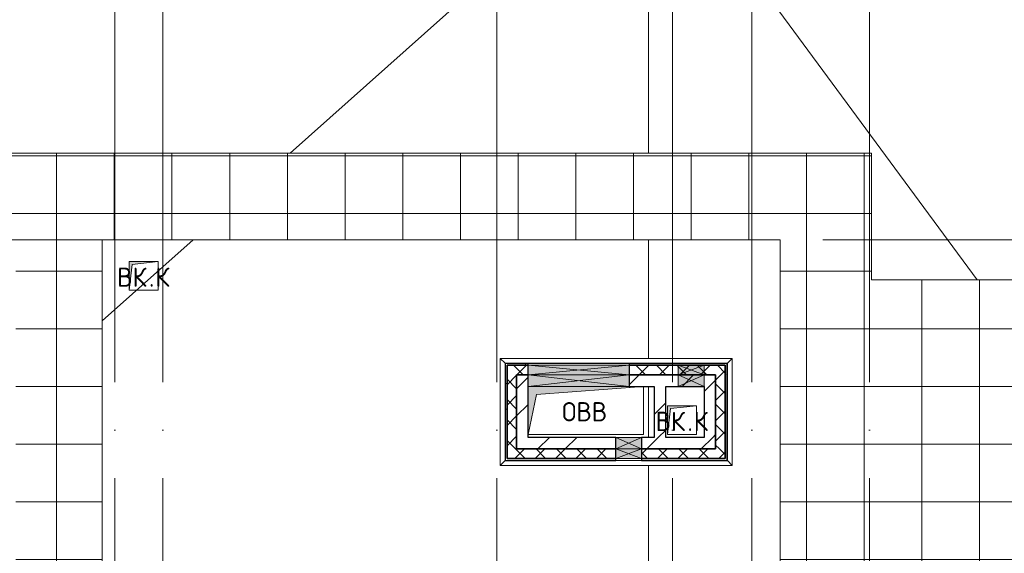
# Model space of a CAD drawing. Header units: millimetres. Extents: x -30540 to 143646, y -11730 to 123410.
# Tile 99 of 114: x 87816 to 98057, y 86465 to 92015. Entities that reach past the tile are written whole.
import ezdxf

# ---------------------------------------------------------------- set-up
doc = ezdxf.new("R2010")
doc.units = ezdxf.units.MM
doc.linetypes.add('ADSK_Линия сетки', pattern=[5000, 4000, -500, 0, -500])
for name, color, linetype, lineweight in [('A-____-NOTE-TEXT', 7, 'Continuous', 18), ('A-GENM-____-OTLN', 7, 'Continuous', 18), ('A-GLAZ-____-MCUT', 7, 'Continuous', 9), ('A-GLAZ-____-OTLN', 7, 'Continuous', 18), ('A-ROOF-____-OTLN', 7, 'Continuous', 18), ('A-ROOF-____-PATT', 7, 'Continuous', 18), ('A-WALL-____-MCUT', 7, 'Continuous', 40), ('A-WALL-____-OTLN', 7, 'Continuous', 18), ('A-WALL-____-PATT', 7, 'Continuous', 40), ('M-EQPM-____-OTLN', 7, 'Continuous', 18), ('S-GRID-____-OTLN', 7, 'Continuous', 9)]:
    doc.layers.add(name, color=color, linetype=linetype, lineweight=lineweight)
doc.styles.add('GOST Common', font='GOST_Common.ttf', dxfattribs={"height": 200})
pattern_1 = [(45, (0, 0), (-424.264, 424.264), []), (45, (0, 282.8), (-424.264, 424.264), [])]
pattern_2 = [(45, (0, 0), (-106.06602, 106.06602), []), (135, (0, 0), (-106.06602, -106.06602), [])]
pattern_3 = [(0, (0, 0), (406.4, 101.6), [6.706, -298.094, 6.706, -298.094, -1625.6]), (0, (0, 0), (406.4, 101.6), [-609.6, 6.706, -602.894, 6.706, -298.094, -711.2]), (0, (0, 0), (406.4, 101.6), [-1524, 6.706, -196.494, 6.706, -501.294]), (120, (152.4, 50.8), (-291.18818, 301.152724), [6.706, -298.094, 6.706, -298.094, -1625.6]), (120, (152.4, 50.8), (-291.18818, 301.152724), [-609.6, 6.706, -602.894, 6.706, -298.094, -711.2]), (120, (152.4, 50.8), (-291.18818, 301.152724), [-1524, 6.706, -196.494, 6.706, -501.294]), (240, (203.2, 254), (-115.21182, -402.752724), [6.706, -298.094, 6.706, -298.094, -1625.6]), (240, (203.2, 254), (-115.21182, -402.752724), [-609.6, 6.706, -602.894, 6.706, -298.094, -711.2]), (240, (203.2, 254), (-115.21182, -402.752724), [-1524, 6.706, -196.494, 6.706, -501.294])]

# ---------------------------------------------------------------- blocks, each defined once
blk = doc.blocks.new('АР_Отверстие прямоугольное - ВК-6807997-Кровля')
at = {"layer": 'A-GLAZ-____-OTLN', "lineweight": 13, "true_color": 0xf9f9f9}
blk.add_hatch(color=7, dxfattribs=at).paths.add_polyline_path([(650, 60), (-400, 60), (-400, -60), (650, -60)])
at = {"layer": 'A-GLAZ-____-MCUT', "color": 254, "lineweight": 15, "true_color": 0xcccccc}
for p, q in [((-400, 60), (-400, -60)), ((650, 60), (650, -60))]:
    blk.add_line(p, q, dxfattribs=at)
at = {"layer": 'A-GLAZ-____-OTLN', "color": 254, "lineweight": 5, "true_color": 0xcccccc}
for p, q in [((650, 60), (-400, -60)), ((-400, 60), (650, -60))]:
    blk.add_line(p, q, dxfattribs=at)
at = {"layer": 'A-GLAZ-____-OTLN', "color": 254, "lineweight": 13, "true_color": 0xcccccc}
for p, q in [((650, 60), (-400, 60)), ((-400, 60), (-400, -60)), ((650, -60), (650, 60)), ((-400, -60), (650, -60))]:
    blk.add_line(p, q, dxfattribs=at)
blk = doc.blocks.new('АР_Отверстие прямоугольное - ВК-6774350-Кровля')
at = {"layer": 'A-GLAZ-____-OTLN', "lineweight": 13, "true_color": 0xf9f9f9}
blk.add_hatch(color=7, dxfattribs=at).paths.add_polyline_path([(-10, -60), (260, -60), (260, 60), (-10, 60)])
at = {"layer": 'A-GLAZ-____-MCUT', "color": 254, "lineweight": 15, "true_color": 0xcccccc}
for p, q in [((-10, 60), (-10, -60)), ((260, 60), (260, -60))]:
    blk.add_line(p, q, dxfattribs=at)
at = {"layer": 'A-GLAZ-____-OTLN', "color": 254, "lineweight": 5, "true_color": 0xcccccc}
for p, q in [((260, 60), (-10, -60)), ((-10, 60), (260, -60))]:
    blk.add_line(p, q, dxfattribs=at)
at = {"layer": 'A-GLAZ-____-OTLN', "color": 254, "lineweight": 13, "true_color": 0xcccccc}
for p, q in [((260, 60), (-10, 60)), ((-10, 60), (-10, -60)), ((260, -60), (260, 60)), ((-10, -60), (260, -60))]:
    blk.add_line(p, q, dxfattribs=at)
blk = doc.blocks.new('АР_Отверстие прямоугольное - ВК-6777139-Кровля')
at = {"layer": 'A-GLAZ-____-OTLN', "lineweight": 13, "true_color": 0xf9f9f9}
blk.add_hatch(color=7, dxfattribs=at).paths.add_polyline_path([(260, 50), (-10, 50), (-10, -50), (260, -50)])
at = {"layer": 'A-GLAZ-____-MCUT', "color": 254, "lineweight": 15, "true_color": 0xcccccc}
for p, q in [((-10, 50), (-10, -50)), ((260, 50), (260, -50))]:
    blk.add_line(p, q, dxfattribs=at)
at = {"layer": 'A-GLAZ-____-OTLN', "color": 254, "lineweight": 5, "true_color": 0xcccccc}
for p, q in [((260, 50), (-10, -50)), ((-10, 50), (260, -50))]:
    blk.add_line(p, q, dxfattribs=at)
at = {"layer": 'A-GLAZ-____-OTLN', "color": 254, "lineweight": 13, "true_color": 0xcccccc}
for p, q in [((260, 50), (-10, 50)), ((-10, 50), (-10, -50)), ((260, -50), (260, 50)), ((-10, -50), (260, -50))]:
    blk.add_line(p, q, dxfattribs=at)
blk = doc.blocks.new('АР_Отверстие прямоугольное - ВК-6807892-Кровля')
at = {"layer": 'A-GLAZ-____-OTLN', "lineweight": 13, "true_color": 0xf9f9f9}
blk.add_hatch(color=7, dxfattribs=at).paths.add_polyline_path([(650, 50), (-400, 50), (-400, -50), (650, -50)])
at = {"layer": 'A-GLAZ-____-MCUT', "color": 254, "lineweight": 15, "true_color": 0xcccccc}
for p, q in [((-400, 50), (-400, -50)), ((650, 50), (650, -50))]:
    blk.add_line(p, q, dxfattribs=at)
at = {"layer": 'A-GLAZ-____-OTLN', "color": 254, "lineweight": 5, "true_color": 0xcccccc}
for p, q in [((650, 50), (-400, -50)), ((-400, 50), (650, -50))]:
    blk.add_line(p, q, dxfattribs=at)
at = {"layer": 'A-GLAZ-____-OTLN', "color": 254, "lineweight": 13, "true_color": 0xcccccc}
for p, q in [((650, 50), (-400, 50)), ((-400, 50), (-400, -50)), ((650, -50), (650, 50)), ((-400, -50), (650, -50))]:
    blk.add_line(p, q, dxfattribs=at)
blk = doc.blocks.new('АР_Отверстие прямоугольное - ВК-7933436-Кровля')
at = {"layer": 'A-GLAZ-____-OTLN', "lineweight": 13, "true_color": 0xf9f9f9}
blk.add_hatch(color=7, dxfattribs=at).paths.add_polyline_path([(-10, -60), (260, -60), (260, 60), (-10, 60)])
at = {"layer": 'A-GLAZ-____-MCUT', "color": 254, "lineweight": 15, "true_color": 0xcccccc}
for p, q in [((-10, 60), (-10, -60)), ((260, 60), (260, -60))]:
    blk.add_line(p, q, dxfattribs=at)
at = {"layer": 'A-GLAZ-____-OTLN', "color": 254, "lineweight": 5, "true_color": 0xcccccc}
for p, q in [((260, 60), (-10, -60)), ((-10, 60), (260, -60))]:
    blk.add_line(p, q, dxfattribs=at)
at = {"layer": 'A-GLAZ-____-OTLN', "color": 254, "lineweight": 13, "true_color": 0xcccccc}
for p, q in [((260, 60), (-10, 60)), ((-10, 60), (-10, -60)), ((260, -60), (260, 60)), ((-10, -60), (260, -60))]:
    blk.add_line(p, q, dxfattribs=at)
blk = doc.blocks.new('АР_Отверстие прямоугольное - ВК-7933574-Кровля')
at = {"layer": 'A-GLAZ-____-OTLN', "lineweight": 13, "true_color": 0xf9f9f9}
blk.add_hatch(color=7, dxfattribs=at).paths.add_polyline_path([(260, 50), (-10, 50), (-10, -50), (260, -50)])
at = {"layer": 'A-GLAZ-____-MCUT', "color": 254, "lineweight": 15, "true_color": 0xcccccc}
for p, q in [((-10, 50), (-10, -50)), ((260, 50), (260, -50))]:
    blk.add_line(p, q, dxfattribs=at)
at = {"layer": 'A-GLAZ-____-OTLN', "color": 254, "lineweight": 5, "true_color": 0xcccccc}
for p, q in [((260, 50), (-10, -50)), ((-10, 50), (260, -50))]:
    blk.add_line(p, q, dxfattribs=at)
at = {"layer": 'A-GLAZ-____-OTLN', "color": 254, "lineweight": 13, "true_color": 0xcccccc}
for p, q in [((260, 50), (-10, 50)), ((-10, 50), (-10, -50)), ((260, -50), (260, 50)), ((-10, -50), (260, -50))]:
    blk.add_line(p, q, dxfattribs=at)
blk = doc.blocks.new('_GM_Dt-St-D_Фартук гнутый из оцинкованной стали_Пристенный_Тип 1__c-верхняя кромка с отгибом_ - ФС-1_3_50х70У100-1_5_t__RAL7016-7550971-Кровля')
at = {"layer": 'A-GENM-____-OTLN', "color": 254, "lineweight": 13, "true_color": 0xcccccc}
for p, q in [((0, -50), (50, 0)), ((50, 1.5), (50, 0)), ((1063, 0), (50, 0)), ((1063, 0), (1063, 1.5)), ((1063, 0), (1113, -50)), ((1113, -50), (0, -50))]:
    blk.add_line(p, q, dxfattribs=at)
blk = doc.blocks.new('_GM_Dt-St-D_Фартук гнутый из оцинкованной стали_Пристенный_Тип 1__c-верхняя кромка с отгибом_ - ФС-1_3_50х70У100-1_5_t__RAL7016-7562597-Кровля')
at = {"layer": 'A-GENM-____-OTLN', "color": 254, "lineweight": 13, "true_color": 0xcccccc}
for p, q in [((50, 1.5), (50, 0)), ((2363, 0), (50, 0)), ((2363, 0), (2363, 1.5)), ((2363, 0), (2413, -50)), ((0, -50), (50, 0)), ((2413, -50), (0, -50))]:
    blk.add_line(p, q, dxfattribs=at)
blk = doc.blocks.new('_GM_Dt-St-D_Фартук гнутый из оцинкованной стали_Пристенный_Тип 1__c-верхняя кромка с отгибом_ - ФС-1_3_50х70У100-1_5_t__RAL7016-7562589-Кровля')
at = {"layer": 'A-GENM-____-OTLN', "color": 254, "lineweight": 13, "true_color": 0xcccccc}
for p, q in [((0, 50), (2413, 50)), ((50, 0), (0, 50)), ((50, 0), (2363, 0)), ((50, 0), (50, -1.5)), ((2413, 50), (2363, 0)), ((2363, -1.5), (2363, 0))]:
    blk.add_line(p, q, dxfattribs=at)
blk = doc.blocks.new('_GM_Dt-St-D_Фартук гнутый из оцинкованной стали_Пристенный_Тип 1__c-верхняя кромка с отгибом_ - ФС-1_3_50х70У100-1_5_t__RAL7016-7548135-Кровля')
at = {"layer": 'A-GENM-____-OTLN', "color": 254, "lineweight": 13, "true_color": 0xcccccc}
for p, q in [((0, 50), (1113, 50)), ((50, 0), (0, 50)), ((50, 0), (1063, 0)), ((50, 0), (50, -1)), ((1113, 50), (1063, 0)), ((1063, -1), (1063, 0))]:
    blk.add_line(p, q, dxfattribs=at)
blk = doc.blocks.new('АР_Канал вертикальный прямоугольный - ВК_К-6739870-Кровля')
at = {"layer": 'M-EQPM-____-OTLN', "lineweight": 13, "true_color": 0xe2e2e2}
blk.add_hatch(color=254, dxfattribs=at).paths.add_polyline_path([(-150, -150), (-120, 120), (150, 150), (-150, 150)])
at = {"layer": 'M-EQPM-____-OTLN', "color": 253, "lineweight": 13, "true_color": 0xaaaaaa}
for p, q in [((150, 150), (-150, 150)), ((-150, 150), (-150, -150)), ((150, 150), (-150, 150)), ((-150, 150), (-150, -150)), ((-150, -150), (-150, 150)), ((-150, 150), (150, 150)), ((-150, -150), (-120, 120)), ((-150, -150), (-120, 120)), ((-120, 120), (150, 150)), ((-120, 120), (150, 150)), ((150, -150), (150, 150)), ((150, 150), (150, -150)), ((-150, -150), (150, -150)), ((150, -150), (-150, -150))]:
    blk.add_line(p, q, dxfattribs=at)
blk = doc.blocks.new('АР_Канал вертикальный прямоугольный - ВК_К-6141898-Кровля')
at = {"layer": 'M-EQPM-____-OTLN', "lineweight": 13, "true_color": 0xe2e2e2}
blk.add_hatch(color=254, dxfattribs=at).paths.add_polyline_path([(-150, -150), (-120, 120), (150, 150), (-150, 150)])
at = {"layer": 'M-EQPM-____-OTLN', "color": 253, "lineweight": 13, "true_color": 0xaaaaaa}
for p, q in [((150, 150), (-150, 150)), ((-150, 150), (-150, -150)), ((150, 150), (-150, 150)), ((-150, 150), (-150, -150)), ((-150, -150), (-150, 150)), ((-150, 150), (150, 150)), ((-150, -150), (-120, 120)), ((-150, -150), (-120, 120)), ((-120, 120), (150, 150)), ((-120, 120), (150, 150)), ((150, -150), (150, 150)), ((150, 150), (150, -150)), ((-150, -150), (150, -150)), ((150, -150), (-150, -150))]:
    blk.add_line(p, q, dxfattribs=at)
blk = doc.blocks.new('АР_Канал вертикальный прямоугольный - ОВВ-7378005-Кровля')
at = {"layer": 'M-EQPM-____-OTLN', "lineweight": 13, "true_color": 0xe2e2e2}
blk.add_hatch(color=254, dxfattribs=at).paths.add_polyline_path([(-600, -250), (-515, 165), (600, 250), (-600, 250)])
at = {"layer": 'M-EQPM-____-OTLN', "color": 253, "lineweight": 13, "true_color": 0xaaaaaa}
for p, q in [((600, 250), (-600, 250)), ((-600, 250), (-600, -250)), ((600, 250), (-600, 250)), ((-600, 250), (-600, -250)), ((-600, -250), (-600, 250)), ((-600, 250), (600, 250)), ((-515, 165), (600, 250)), ((-515, 165), (600, 250)), ((600, -250), (600, 250)), ((600, 250), (600, -250)), ((-600, -250), (-515, 165)), ((-600, -250), (-515, 165)), ((-600, -250), (600, -250)), ((600, -250), (-600, -250))]:
    blk.add_line(p, q, dxfattribs=at)
blk = doc.blocks.new('Наметкина 10_РД_АР_К3_отсоединено_rvt-1-Кровля')
at = {"layer": 'A-ROOF-____-PATT', "lineweight": 5, "true_color": 0xe4e4e4}
h = blk.add_hatch(dxfattribs=at)
h.set_pattern_fill('FP_14', color=254, style=0, pattern_type=2)
h.set_pattern_definition([(0, (0, 0), (0, 600), []), (90, (0, 0), (-600, 4e-14), [])])
h.paths.add_polyline_path([(85102, 76250), (85102, 85261), (88675, 85261), (88675, 89725), (95725, 89725), (95725, 86172), (95752, 86172), (95752, 81329), (95725, 81329), (95725, 81020), (93155, 81020), (93155, 77690), (94055, 77690), (94055, 80120), (96625, 80120), (96625, 85950), (99800, 85950), (99800, 88410), (103092, 88410), (103092, 81075), (102046, 81075), (102045, 81075), (100100, 81075), (100100, 80175), (108900, 80175), (108900, 81422), (113980, 81422), (113980, 78900), (125861, 78900), (125861, 89310), (109999, 89310), (109999, 92648), (103092, 92648), (103092, 89310), (96676, 89310), (96676, 90625), (75677, 90625), (75677, 89725), (87775, 89725), (87775, 86161), (84202, 86161), (84202, 81350), (82202, 81350), (82202, 80390), (75135, 80390), (75135, 82150), (66605, 82150), (66605, 85800), (69729, 85800), (69729, 86800), (65705, 86800), (65705, 85850), (65735, 85850), (65705, 85847), (65705, 83050), (65735, 83050), (65705, 83047), (65705, 81250), (73695, 81250), (73695, 79490), (82202, 79490), (82202, 78250), (84332, 78250), (84332, 76250), (84990, 76250)])
h.paths.add_polyline_path([(114880, 79800), (114880, 82322), (108000, 82322), (108000, 81075), (104005, 81075), (104005, 91748), (109099, 91748), (109099, 85625), (114880, 85625), (114880, 88410), (124961, 88410), (124961, 85827), (125007, 85827), (125007, 83674), (124961, 83674), (124961, 79800), (117687, 79800)])
h.paths.add_polyline_path([(97705, 86000), (97705, 86300), (98005, 86300), (97735, 86270)])
h.paths.add_polyline_path([(113980, 86525), (109999, 86525), (109999, 88410), (113980, 88410), (113980, 87375)])
at = {"layer": 'A-WALL-____-PATT', "lineweight": 5, "true_color": 0xcccccc}
h = blk.add_hatch(dxfattribs=at)
h.set_pattern_fill('FP_16', color=254, style=0, pattern_type=2)
h.set_pattern_definition(pattern_3)
h.paths.add_polyline_path([(92885, 88420), (93105, 88420), (93105, 88440), (92865, 88440), (92865, 88420)])
h.paths.add_polyline_path([(94155, 88420), (95175, 88420), (95175, 88440), (94155, 88440)])
h = blk.add_hatch(dxfattribs=at)
h.set_pattern_fill('FP_16', color=254, style=0, pattern_type=2)
h.set_pattern_definition(pattern_3)
h.paths.add_polyline_path([(92885, 87450), (92885, 88420), (92865, 88420), (92865, 87450)])
h = blk.add_hatch(dxfattribs=at)
h.set_pattern_fill('FP_13', color=254, style=0, pattern_type=2)
h.set_pattern_definition(pattern_2)
h.paths.add_polyline_path([(92885, 88320), (93105, 88320), (93105, 88420), (92885, 88420)])
h.paths.add_polyline_path([(94155, 88320), (95055, 88320), (95055, 88420), (94155, 88420)])
h = blk.add_hatch(dxfattribs=at)
h.set_pattern_fill('FP_13', color=254, style=0, pattern_type=2)
h.set_pattern_definition(pattern_2)
h.paths.add_polyline_path([(95055, 87550), (95155, 87550), (95155, 88420), (95055, 88420), (95055, 88097)])
h = blk.add_hatch(dxfattribs=at)
h.set_pattern_fill('FP_16', color=254, style=0, pattern_type=2)
h.set_pattern_definition(pattern_3)
h.paths.add_polyline_path([(95155, 87430), (95175, 87430), (95175, 88420), (95155, 88420), (95155, 87450)])
h = blk.add_hatch(dxfattribs=at)
h.set_pattern_fill('FP_13', color=254, style=0, pattern_type=2)
h.set_pattern_definition(pattern_2)
h.paths.add_polyline_path([(92885, 87450), (92985, 87450), (92985, 88320), (92885, 88320)])
h = blk.add_hatch(dxfattribs=at)
h.set_pattern_fill('FP_12', color=254, style=0, pattern_type=2)
h.set_pattern_definition(pattern_1)
h.paths.add_polyline_path([(92985, 87550), (93105, 87550), (93105, 88320), (92985, 88320), (92985, 87700)])
h = blk.add_hatch(dxfattribs=at)
h.set_pattern_fill('FP_12', color=254, style=0, pattern_type=2)
h.set_pattern_definition(pattern_1)
h.paths.add_polyline_path([(94186, 88200), (94935, 88200), (94935, 88320), (94155, 88320), (94155, 88200)])
h = blk.add_hatch(dxfattribs=at)
h.set_pattern_fill('FP_12', color=254, style=0, pattern_type=2)
h.set_pattern_definition(pattern_1)
h.paths.add_polyline_path([(94935, 87670), (95055, 87670), (95055, 88320), (94935, 88320), (94935, 88097)])
h = blk.add_hatch(dxfattribs=at)
h.set_pattern_fill('FP_12', color=254, style=0, pattern_type=2)
h.set_pattern_definition(pattern_1)
h.paths.add_polyline_path([(94415, 87670), (94535, 87670), (94535, 88200), (94415, 88200), (94415, 88097)])
h = blk.add_hatch(dxfattribs=at)
h.set_pattern_fill('FP_12', color=254, style=0, pattern_type=2)
h.set_pattern_definition(pattern_1)
h.paths.add_polyline_path([(93105, 87550), (94015, 87550), (94015, 87670), (93105, 87670)])
h.paths.add_polyline_path([(94285, 87550), (95055, 87550), (95055, 87670), (94285, 87670)])
h = blk.add_hatch(dxfattribs=at)
h.set_pattern_fill('FP_13', color=254, style=0, pattern_type=2)
h.set_pattern_definition(pattern_2)
h.paths.add_polyline_path([(92985, 87450), (94015, 87450), (94015, 87550), (92985, 87550)])
h.paths.add_polyline_path([(94285, 87450), (95155, 87450), (95155, 87550), (94285, 87550)])
h = blk.add_hatch(dxfattribs=at)
h.set_pattern_fill('FP_16', color=254, style=0, pattern_type=2)
h.set_pattern_definition(pattern_3)
h.paths.add_polyline_path([(92865, 87430), (94015, 87430), (94015, 87450), (92865, 87450)])
h.paths.add_polyline_path([(94285, 87430), (95155, 87430), (95155, 87450), (94285, 87450)])
at = {"layer": 'A-ROOF-____-OTLN', "color": 254, "lineweight": 13, "true_color": 0xcccccc}
for p, q in [((94355, 93950), (90628, 90625)), ((97776, 89310), (94355, 93950)), ((94355, 90625), (94355, 93950)), ((94355, 93950), (94355, 90625)), ((75677, 90625), (96676, 90625)), ((96676, 89310), (96676, 90625)), ((89619, 89725), (88675, 88883)), ((88675, 89725), (88675, 85261)), ((95725, 89725), (88675, 89725)), ((94355, 88492), (94355, 89725)), ((94355, 89725), (94355, 88492)), ((95725, 86172), (95725, 89725)), ((103092, 89310), (96676, 89310)), ((94355, 87670), (94355, 88200)), ((94355, 88200), (94355, 87670)), ((94355, 86172), (94355, 87379)), ((94355, 87379), (94355, 86172))]:
    blk.add_line(p, q, dxfattribs=at)
at = {"layer": 'A-WALL-____-MCUT', "color": 254, "lineweight": 30, "true_color": 0xcccccc}
for p, q in [((93105, 88440), (92865, 88440)), ((92865, 88440), (92865, 88420)), ((92865, 88420), (92865, 87450)), ((93105, 88420), (92885, 88420)), ((92885, 88420), (92885, 88320)), ((92885, 88420), (93105, 88420)), ((92885, 87450), (92885, 88420)), ((93105, 88420), (93105, 88440)), ((93105, 88320), (93105, 88420)), ((95175, 88440), (94155, 88440)), ((94155, 88440), (94155, 88420)), ((94665, 88420), (94155, 88420)), ((94155, 88420), (94155, 88320)), ((94155, 88420), (94665, 88420)), ((94935, 88420), (94665, 88420)), ((94665, 88420), (94935, 88420)), ((95055, 88420), (94935, 88420)), ((94935, 88420), (95155, 88420)), ((95155, 88420), (95055, 88420)), ((95155, 87550), (95155, 88420)), ((95155, 88420), (95155, 87450)), ((95175, 88420), (95175, 88440)), ((95175, 87430), (95175, 88420)), ((92885, 88320), (92885, 87450)), ((92985, 88320), (92985, 87550)), ((93105, 88320), (92985, 88320)), ((92985, 88320), (93105, 88320)), ((92985, 87550), (92985, 88320)), ((93105, 88200), (93105, 88320)), ((94665, 88320), (94155, 88320)), ((94155, 88320), (94155, 88200)), ((94155, 88320), (94665, 88320)), ((94935, 88320), (94665, 88320)), ((94665, 88320), (94935, 88320)), ((94935, 88320), (95055, 88320)), ((95055, 88320), (94935, 88320)), ((95055, 87670), (95055, 88320)), ((95055, 88320), (95055, 87550)), ((93105, 87670), (93105, 88200)), ((94155, 88200), (94415, 88200)), ((94415, 88200), (94415, 87670)), ((94535, 87670), (94535, 88200)), ((94535, 88200), (94665, 88200)), ((94665, 88200), (94935, 88200)), ((94935, 88200), (94935, 87670)), ((94015, 87670), (93105, 87670)), ((94015, 87550), (94015, 87670)), ((94415, 87670), (94285, 87670)), ((94285, 87670), (94285, 87550)), ((94935, 87670), (94535, 87670)), ((95055, 87550), (95055, 87670)), ((92985, 87550), (93105, 87550)), ((94015, 87550), (92985, 87550)), ((93105, 87550), (94015, 87550)), ((94015, 87450), (94015, 87550)), ((95055, 87550), (94285, 87550)), ((94285, 87550), (94285, 87450)), ((94285, 87550), (95055, 87550)), ((95155, 87450), (95155, 87550)), ((92865, 87450), (92865, 87430)), ((92865, 87430), (94015, 87430)), ((92885, 87450), (92985, 87450)), ((94015, 87450), (92885, 87450)), ((92985, 87450), (94015, 87450)), ((94015, 87430), (94015, 87450)), ((94285, 87450), (95155, 87450)), ((95155, 87450), (94285, 87450)), ((94285, 87450), (94285, 87430)), ((94285, 87430), (95155, 87430)), ((95155, 87430), (95175, 87430))]:
    blk.add_line(p, q, dxfattribs=at)
at = {"layer": 'A-WALL-____-OTLN', "color": 254, "lineweight": 13, "true_color": 0xcccccc}
for p, q in [((93105, 88440), (94155, 88440)), ((93105, 88420), (93105, 88440)), ((93105, 88420), (94155, 88420)), ((93105, 88420), (93105, 88320)), ((94155, 88420), (93105, 88420)), ((94155, 88420), (94155, 88440)), ((94155, 88320), (94155, 88420)), ((93105, 88320), (94155, 88320)), ((93105, 88200), (93105, 88320)), ((94155, 88320), (93105, 88320)), ((94155, 88200), (94155, 88320)), ((94155, 88200), (93105, 88200)), ((94015, 87670), (94285, 87670)), ((94285, 87550), (94285, 87670)), ((94015, 87550), (94285, 87550)), ((94285, 87550), (94015, 87550)), ((94285, 87450), (94015, 87450)), ((94015, 87450), (94015, 87430)), ((94015, 87450), (94285, 87450)), ((94285, 87430), (94015, 87430)), ((94285, 87450), (94285, 87430))]:
    blk.add_line(p, q, dxfattribs=at)
at = {"layer": 'A-GENM-____-OTLN', "color": 254, "lineweight": 13, "true_color": 0xcccccc}
for name, p, rotation in [('_GM_Dt-St-D_Фартук гнутый из оцинкованной стали_Пристенный_Тип 1__c-верхняя кромка с отгибом_ - ФС-1_3_50х70У100-1_5_t__RAL7016-7550971-Кровля', (92864, 88492), 269.9999999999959), ('_GM_Dt-St-D_Фартук гнутый из оцинкованной стали_Пристенный_Тип 1__c-верхняя кромка с отгибом_ - ФС-1_3_50х70У100-1_5_t__RAL7016-7562597-Кровля', (95227, 88442), 180), ('_GM_Dt-St-D_Фартук гнутый из оцинкованной стали_Пристенный_Тип 1__c-верхняя кромка с отгибом_ - ФС-1_3_50х70У100-1_5_t__RAL7016-7548135-Кровля', (95177, 88492), 270.0000000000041), ('_GM_Dt-St-D_Фартук гнутый из оцинкованной стали_Пристенный_Тип 1__c-верхняя кромка с отгибом_ - ФС-1_3_50х70У100-1_5_t__RAL7016-7548135-Кровля', (95177, 88492), 270.0000000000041), ('_GM_Dt-St-D_Фартук гнутый из оцинкованной стали_Пристенный_Тип 1__c-верхняя кромка с отгибом_ - ФС-1_3_50х70У100-1_5_t__RAL7016-7562589-Кровля', (95227, 87429), 180)]:
    blk.add_blockref(name, p, dxfattribs=dict(at, rotation=rotation))
at = {"layer": 'A-GLAZ-____-OTLN', "color": 254, "lineweight": 13, "true_color": 0xcccccc, "rotation": 180}
for name, p in [('АР_Отверстие прямоугольное - ВК-6807892-Кровля', (93755, 88370)), ('АР_Отверстие прямоугольное - ВК-6807997-Кровля', (93755, 88260)), ('АР_Отверстие прямоугольное - ВК-7933436-Кровля', (94925, 88260)), ('АР_Отверстие прямоугольное - ВК-6777139-Кровля', (94275, 87500))]:
    blk.add_blockref(name, p, dxfattribs=at)
at = {"layer": 'A-GLAZ-____-OTLN', "color": 254, "lineweight": 13, "true_color": 0xcccccc}
for name, p in [('АР_Отверстие прямоугольное - ВК-7933574-Кровля', (94675, 88370)), ('АР_Отверстие прямоугольное - ВК-6774350-Кровля', (94025, 87610))]:
    blk.add_blockref(name, p, dxfattribs=at)
at = {"layer": 'M-EQPM-____-OTLN', "color": 253, "lineweight": 5, "true_color": 0xaaaaaa}
for name, p in [('АР_Канал вертикальный прямоугольный - ВК_К-6739870-Кровля', (89105, 89350)), ('АР_Канал вертикальный прямоугольный - ОВВ-7378005-Кровля', (93705, 87950)), ('АР_Канал вертикальный прямоугольный - ВК_К-6141898-Кровля', (94705, 87850))]:
    blk.add_blockref(name, p, dxfattribs=at)
at = {"layer": 'A-____-NOTE-TEXT', "color": 253, "lineweight": 5, "true_color": 0xaaaaaa, "char_height": 200, "attachment_point": 1, "style": 'GOST Common'}
for s, insert, width in [('ВК', (88830, 89437), 400.84), ('\\fGOST Common|b0|i0|c204|p34|;К', (89227, 89437), 192.4), ('\\fGOST Common|b0|i0|c204|p34|;.', (89161, 89437), 80.17), ('ОВВ', (93457, 88037), 609.28), ('ВК', (94430, 87937), 400.84), ('\\fGOST Common|b0|i0|c204|p34|;К', (94827, 87937), 192.4), ('\\fGOST Common|b0|i0|c204|p34|;.', (94761, 87937), 80.17)]:
    blk.add_mtext(s, dxfattribs=dict(at, insert=insert, width=width))

msp = doc.modelspace()

# ---------------------------------------------------------------- linework, layer by layer
at = {"layer": 'S-GRID-____-OTLN', "color": 253, "linetype": 'ADSK_Линия сетки', "true_color": 0xaaaaaa}
for p, q in [((88805.3, 53245.6), (88805.3, 97561.1)), ((89305.3, 53245.6), (89305.3, 97561.1)), ((92780.3, 53245.6), (92780.3, 97561.1)), ((94605.3, 53245.6), (94605.3, 97561.1)), ((95430.3, 53245.6), (95430.3, 97561.1)), ((96655.3, 53245.6), (96655.3, 97561.1)), ((135169, 89725), (62296.8, 89725))]:
    msp.add_line(p, q, dxfattribs=at)

# ---------------------------------------------------------------- block references
at = {"lineweight": 5}
msp.add_blockref('Наметкина 10_РД_АР_К3_отсоединено_rvt-1-Кровля', (0, 0), dxfattribs=at)

doc.saveas('drawing.dxf')
